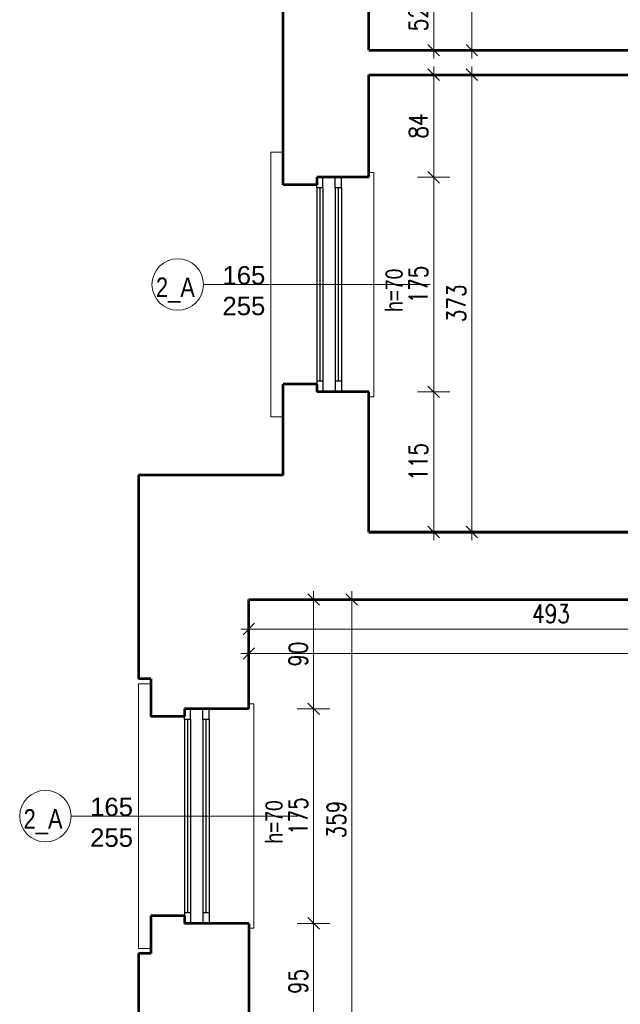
# Model space of a CAD drawing. Header units: millimetres. Extents: x 56977 to 67992, y 30187 to 42235.
# Tile 60 of 130: x 58748 to 59239, y 36909 to 37712. Entities that reach past the tile are written whole.
import ezdxf

# ---------------------------------------------------------------- set-up
doc = ezdxf.new("R2010")
doc.units = ezdxf.units.MM
doc.header["$MEASUREMENT"] = 0
doc.layers.get('0').update_dxf_attribs({"lineweight": 13})
doc.layers.get('DEFPOINTS').update_dxf_attribs({"lineweight": 13})
doc.layers.add('AI-OKNA', color=4, linetype='Continuous')
for name, color, linetype, lineweight in [('AI-OPISY', 3, 'Continuous', 13), ('AI_MURY', 40, 'Continuous', 53), ('AI_WIDOK', 8, 'Continuous', 13), ('Lines', 7, 'Continuous', 13), ('wymiary', 8, 'Continuous', 13)]:
    doc.layers.add(name, color=color, linetype=linetype, lineweight=lineweight)
doc.styles.get("Standard").update_dxf_attribs({"font": 'txt.shx'})
doc.styles.add('Style-ROMANS', font='ROMANS.shx')
doc.styles.add('WYMIAROWY-08', font='ROMANS.shx', dxfattribs={"width": 0.8})
doc.dimstyles.new('DYBY', dxfattribs={"dimscale": 100, "dimtxt": 0.15, "dimasz": 0.05, "dimexe": 0.05, "dimexo": 0.1, "dimgap": 0.05, "dimtad": 1, "dimdec": 0, "dimdsep": 46, "dimlunit": 5, "dimtxsty": 'WYMIAROWY-08', "dimblk": 'M_STRZ', "dimcen": 0.1, "dimse1": 1, "dimse2": 1, "dimclrd": 7, "dimclre": 7, "dimclrt": 1, "dimadec": 0, "dimazin": 0, "dimtfac": 1, "dimtdec": 0, "dimtmove": 2, "dimatfit": 3, "dimldrblk": 'M_STRZ', "dimfxl": 0, "dimtolj": 1, "dimarcsym": 0})

# ---------------------------------------------------------------- blocks, each defined once
blk = doc.blocks.new('M_STRZ')
for p, q in [((0, 2.66), (0, 0)), ((-1.33, 0), (1.33, 0)), ((-0.94, -0.94), (0.94, 0.94)), ((0, 0), (0, -2.66))]:
    blk.add_line(p, q)
blk = doc.blocks.new('*U526')
at = {"layer": 'DEFPOINTS', "color": 0}
for p in [(59033.54, 37738.45), (59033.54, 37687.07), (59086.4, 37687.07)]:
    blk.add_point(p, dxfattribs=at)
at = {"layer": 'wymiary', "color": 7, "lineweight": -2}
blk.add_line((59086.4, 37733.45), (59086.4, 37692.07), dxfattribs=at)
at = {"layer": 'wymiary', "color": 7, "lineweight": -2, "xscale": 5, "yscale": 5, "zscale": 5}
for p, rotation in [((59086.4, 37738.45), 90), ((59086.4, 37687.07), 270)]:
    blk.add_blockref('M_STRZ', p, dxfattribs=dict(at, rotation=rotation))
at = {"layer": 'wymiary', "color": 1, "insert": (59073.9, 37712.76), "char_height": 15, "attachment_point": 5, "rotation": 90, "style": 'WYMIAROWY-08'}
blk.add_mtext('52', dxfattribs=at)
blk = doc.blocks.new('*D2059')
at = {"layer": 'DEFPOINTS'}
for p in [(59033.54, 37738.45), (59073.9, 37723.38), (59033.54, 37687.07), (59086.4, 37687.07)]:
    blk.add_point(p, dxfattribs=at)
at = {"layer": 'wymiary', "color": 7}
blk.add_blockref('*U526', (0, 0), dxfattribs=at)
blk = doc.blocks.new('*U527')
at = {"layer": 'DEFPOINTS', "color": 0}
for p in [(59033.54, 37667.07), (59033.54, 37583.45), (59086.4, 37583.45)]:
    blk.add_point(p, dxfattribs=at)
at = {"layer": 'wymiary', "color": 7, "lineweight": -2}
blk.add_line((59086.4, 37662.07), (59086.4, 37588.45), dxfattribs=at)
at = {"layer": 'wymiary', "color": 7, "lineweight": -2, "xscale": 5, "yscale": 5, "zscale": 5}
for p, rotation in [((59086.4, 37667.07), 90), ((59086.4, 37583.45), 270)]:
    blk.add_blockref('M_STRZ', p, dxfattribs=dict(at, rotation=rotation))
at = {"layer": 'wymiary', "color": 1, "insert": (59073.9, 37625.26), "char_height": 15, "attachment_point": 5, "rotation": 90, "style": 'WYMIAROWY-08'}
blk.add_mtext('84', dxfattribs=at)
blk = doc.blocks.new('*D2060')
at = {"layer": 'DEFPOINTS'}
for p in [(59033.54, 37667.07), (59073.9, 37635.88), (59033.54, 37583.45), (59086.4, 37583.45)]:
    blk.add_point(p, dxfattribs=at)
at = {"layer": 'wymiary', "color": 7}
blk.add_blockref('*U527', (0, 0), dxfattribs=at)
blk = doc.blocks.new('*U528')
at = {"layer": 'DEFPOINTS', "color": 0}
for p in [(59033.54, 37583.45), (59033.54, 37408.45), (59086.4, 37408.45)]:
    blk.add_point(p, dxfattribs=at)
at = {"layer": 'wymiary', "color": 7, "lineweight": -2}
blk.add_line((59086.4, 37578.45), (59086.4, 37413.45), dxfattribs=at)
at = {"layer": 'wymiary', "color": 7, "lineweight": -2, "xscale": 5, "yscale": 5, "zscale": 5}
for p, rotation in [((59086.4, 37583.45), 90), ((59086.4, 37408.45), 270)]:
    blk.add_blockref('M_STRZ', p, dxfattribs=dict(at, rotation=rotation))
at = {"layer": 'wymiary', "color": 1, "insert": (59073.9, 37495.95), "char_height": 15, "attachment_point": 5, "rotation": 90, "style": 'WYMIAROWY-08'}
blk.add_mtext('175', dxfattribs=at)
blk = doc.blocks.new('*D2061')
at = {"layer": 'DEFPOINTS'}
for p in [(59033.54, 37583.45), (59073.9, 37511.43), (59033.54, 37408.45), (59086.4, 37408.45)]:
    blk.add_point(p, dxfattribs=at)
at = {"layer": 'wymiary', "color": 7}
blk.add_blockref('*U528', (0, 0), dxfattribs=at)
blk = doc.blocks.new('*U529')
at = {"layer": 'DEFPOINTS', "color": 0}
for p in [(59033.54, 37408.45), (59033.54, 37294.07), (59086.4, 37294.07)]:
    blk.add_point(p, dxfattribs=at)
at = {"layer": 'wymiary', "color": 7, "lineweight": -2}
blk.add_line((59086.4, 37403.45), (59086.4, 37299.07), dxfattribs=at)
at = {"layer": 'wymiary', "color": 7, "lineweight": -2, "xscale": 5, "yscale": 5, "zscale": 5}
for p, rotation in [((59086.4, 37408.45), 90), ((59086.4, 37294.07), 270)]:
    blk.add_blockref('M_STRZ', p, dxfattribs=dict(at, rotation=rotation))
at = {"layer": 'wymiary', "color": 1, "insert": (59073.9, 37351.26), "char_height": 15, "attachment_point": 5, "rotation": 90, "style": 'WYMIAROWY-08'}
blk.add_mtext('115', dxfattribs=at)
blk = doc.blocks.new('*D2062')
at = {"layer": 'DEFPOINTS'}
for p in [(59033.54, 37408.45), (59073.9, 37366.74), (59033.54, 37294.07), (59086.4, 37294.07)]:
    blk.add_point(p, dxfattribs=at)
at = {"layer": 'wymiary', "color": 7}
blk.add_blockref('*U529', (0, 0), dxfattribs=at)
blk = doc.blocks.new('*U530')
at = {"layer": 'DEFPOINTS', "color": 0}
for p in [(58935.54, 37239.07), (58935.54, 37149.82), (58988.4, 37149.82)]:
    blk.add_point(p, dxfattribs=at)
at = {"layer": 'wymiary', "color": 7, "lineweight": -2}
blk.add_line((58988.4, 37234.07), (58988.4, 37154.82), dxfattribs=at)
at = {"layer": 'wymiary', "color": 7, "lineweight": -2, "xscale": 5, "yscale": 5, "zscale": 5}
for p, rotation in [((58988.4, 37239.07), 90), ((58988.4, 37149.82), 270)]:
    blk.add_blockref('M_STRZ', p, dxfattribs=dict(at, rotation=rotation))
at = {"layer": 'wymiary', "color": 1, "insert": (58975.9, 37194.44), "char_height": 15, "attachment_point": 5, "rotation": 90, "style": 'WYMIAROWY-08'}
blk.add_mtext('90', dxfattribs=at)
blk = doc.blocks.new('*D2063')
at = {"layer": 'DEFPOINTS'}
for p in [(58935.54, 37239.07), (58975.9, 37205.06), (58935.54, 37149.82), (58988.4, 37149.82)]:
    blk.add_point(p, dxfattribs=at)
at = {"layer": 'wymiary', "color": 7}
blk.add_blockref('*U530', (0, 0), dxfattribs=at)
blk = doc.blocks.new('*U531')
at = {"layer": 'DEFPOINTS', "color": 0}
for p in [(58935.54, 37149.82), (58935.54, 36974.82), (58988.4, 36974.82)]:
    blk.add_point(p, dxfattribs=at)
at = {"layer": 'wymiary', "color": 7, "lineweight": -2}
blk.add_line((58988.4, 37144.82), (58988.4, 36979.82), dxfattribs=at)
at = {"layer": 'wymiary', "color": 7, "lineweight": -2, "xscale": 5, "yscale": 5, "zscale": 5}
for p, rotation in [((58988.4, 37149.82), 90), ((58988.4, 36974.82), 270)]:
    blk.add_blockref('M_STRZ', p, dxfattribs=dict(at, rotation=rotation))
at = {"layer": 'wymiary', "color": 1, "insert": (58975.9, 37062.32), "char_height": 15, "attachment_point": 5, "rotation": 90, "style": 'WYMIAROWY-08'}
blk.add_mtext('175', dxfattribs=at)
blk = doc.blocks.new('*D2064')
at = {"layer": 'DEFPOINTS'}
for p in [(58935.54, 37149.82), (58975.9, 37077.8), (58935.54, 36974.82), (58988.4, 36974.82)]:
    blk.add_point(p, dxfattribs=at)
at = {"layer": 'wymiary', "color": 7}
blk.add_blockref('*U531', (0, 0), dxfattribs=at)
blk = doc.blocks.new('*U553')
at = {"layer": 'DEFPOINTS', "color": 0}
for p in [(59033.54, 38004.07), (59033.54, 37687.07), (59117.49, 37687.07)]:
    blk.add_point(p, dxfattribs=at)
at = {"layer": 'wymiary', "color": 7, "lineweight": -2}
blk.add_line((59117.49, 37999.07), (59117.49, 37692.07), dxfattribs=at)
at = {"layer": 'wymiary', "color": 7, "lineweight": -2, "xscale": 5, "yscale": 5, "zscale": 5}
for p, rotation in [((59117.49, 38004.07), 90), ((59117.49, 37687.07), 270)]:
    blk.add_blockref('M_STRZ', p, dxfattribs=dict(at, rotation=rotation))
at = {"layer": 'wymiary', "color": 1, "insert": (59104.99, 37845.57), "char_height": 15, "attachment_point": 5, "rotation": 90, "style": 'WYMIAROWY-08'}
blk.add_mtext('317', dxfattribs=at)
blk = doc.blocks.new('*D2086')
at = {"layer": 'DEFPOINTS'}
for p in [(59033.54, 38004.07), (59104.99, 37861.9), (59033.54, 37687.07), (59117.49, 37687.07)]:
    blk.add_point(p, dxfattribs=at)
at = {"layer": 'wymiary', "color": 7}
blk.add_blockref('*U553', (0, 0), dxfattribs=at)
blk = doc.blocks.new('*U554')
at = {"layer": 'DEFPOINTS', "color": 0}
for p in [(59033.54, 37667.07), (59033.54, 37294.07), (59117.49, 37294.07)]:
    blk.add_point(p, dxfattribs=at)
at = {"layer": 'wymiary', "color": 7, "lineweight": -2}
blk.add_line((59117.49, 37662.07), (59117.49, 37299.07), dxfattribs=at)
at = {"layer": 'wymiary', "color": 7, "lineweight": -2, "xscale": 5, "yscale": 5, "zscale": 5}
for p, rotation in [((59117.49, 37667.07), 90), ((59117.49, 37294.07), 270)]:
    blk.add_blockref('M_STRZ', p, dxfattribs=dict(at, rotation=rotation))
at = {"layer": 'wymiary', "color": 1, "insert": (59104.99, 37480.57), "char_height": 15, "attachment_point": 5, "rotation": 90, "style": 'WYMIAROWY-08'}
blk.add_mtext('373', dxfattribs=at)
blk = doc.blocks.new('*D2087')
at = {"layer": 'DEFPOINTS'}
for p in [(59033.54, 37667.07), (59104.99, 37496.9), (59033.54, 37294.07), (59117.49, 37294.07)]:
    blk.add_point(p, dxfattribs=at)
at = {"layer": 'wymiary', "color": 7}
blk.add_blockref('*U554', (0, 0), dxfattribs=at)
blk = doc.blocks.new('*U1381')
at = {"layer": 'DEFPOINTS', "color": 0}
for p in [(58935.54, 36974.82), (58935.54, 36880.07), (58988.4, 36880.07)]:
    blk.add_point(p, dxfattribs=at)
at = {"layer": 'wymiary', "color": 7, "lineweight": -2}
blk.add_line((58988.4, 36969.82), (58988.4, 36885.07), dxfattribs=at)
at = {"layer": 'wymiary', "color": 7, "lineweight": -2, "xscale": 5, "yscale": 5, "zscale": 5}
for p, rotation in [((58988.4, 36974.82), 90), ((58988.4, 36880.07), 270)]:
    blk.add_blockref('M_STRZ', p, dxfattribs=dict(at, rotation=rotation))
at = {"layer": 'wymiary', "color": 1, "insert": (58975.9, 36927.44), "char_height": 15, "attachment_point": 5, "rotation": 90, "style": 'WYMIAROWY-08'}
blk.add_mtext('95', dxfattribs=at)
blk = doc.blocks.new('*D2912')
at = {"layer": 'DEFPOINTS'}
for p in [(58935.54, 36974.82), (58975.9, 36938.06), (58935.54, 36880.07), (58988.4, 36880.07)]:
    blk.add_point(p, dxfattribs=at)
at = {"layer": 'wymiary', "color": 7}
blk.add_blockref('*U1381', (0, 0), dxfattribs=at)
blk = doc.blocks.new('*U1382')
at = {"layer": 'DEFPOINTS', "color": 0}
for p in [(58935.54, 37239.07), (58935.54, 36880.07), (59019.49, 36880.07)]:
    blk.add_point(p, dxfattribs=at)
at = {"layer": 'wymiary', "color": 7, "lineweight": -2}
blk.add_line((59019.49, 37234.07), (59019.49, 36885.07), dxfattribs=at)
at = {"layer": 'wymiary', "color": 7, "lineweight": -2, "xscale": 5, "yscale": 5, "zscale": 5}
for p, rotation in [((59019.49, 37239.07), 90), ((59019.49, 36880.07), 270)]:
    blk.add_blockref('M_STRZ', p, dxfattribs=dict(at, rotation=rotation))
at = {"layer": 'wymiary', "color": 1, "insert": (59006.99, 37059.57), "char_height": 15, "attachment_point": 5, "rotation": 90, "style": 'WYMIAROWY-08'}
blk.add_mtext('359', dxfattribs=at)
blk = doc.blocks.new('*D2913')
at = {"layer": 'DEFPOINTS'}
for p in [(58935.54, 37239.07), (59006.99, 37075.9), (58935.54, 36880.07), (59019.49, 36880.07)]:
    blk.add_point(p, dxfattribs=at)
at = {"layer": 'wymiary', "color": 7}
blk.add_blockref('*U1382', (0, 0), dxfattribs=at)
blk = doc.blocks.new('*U1387')
at = {"layer": 'DEFPOINTS', "color": 0}
for p in [(58935.54, 37239.07), (59618.64, 37239.07), (59618.64, 37194.96)]:
    blk.add_point(p, dxfattribs=at)
at = {"layer": 'wymiary', "color": 7, "lineweight": -2}
blk.add_line((58940.54, 37194.96), (59613.64, 37194.96), dxfattribs=at)
at = {"layer": 'wymiary', "color": 7, "lineweight": -2, "xscale": 5, "yscale": 5, "zscale": 5, "rotation": 180}
blk.add_blockref('M_STRZ', (58935.54, 37194.96), dxfattribs=at)
at = {"layer": 'wymiary', "color": 7, "lineweight": -2, "xscale": 5, "yscale": 5, "zscale": 5}
blk.add_blockref('M_STRZ', (59618.64, 37194.96), dxfattribs=at)
at = {"layer": 'wymiary', "color": 1, "insert": (59277.09, 37207.46), "char_height": 15, "attachment_point": 5, "style": 'WYMIAROWY-08'}
blk.add_mtext('683', dxfattribs=at)
blk = doc.blocks.new('*D2918')
at = {"layer": 'DEFPOINTS'}
for p in [(58935.54, 37239.07), (59618.64, 37239.07), (59618.64, 37194.96), (59261.04, 37182.46)]:
    blk.add_point(p, dxfattribs=at)
at = {"layer": 'wymiary', "color": 7}
blk.add_blockref('*U1387', (0, 0), dxfattribs=at)
blk = doc.blocks.new('*U1389')
at = {"layer": 'DEFPOINTS', "color": 0}
for p in [(58935.54, 37239.07), (59428.64, 37239.07), (59428.64, 37214.96)]:
    blk.add_point(p, dxfattribs=at)
at = {"layer": 'wymiary', "color": 7, "lineweight": -2}
blk.add_line((58940.54, 37214.96), (59423.64, 37214.96), dxfattribs=at)
at = {"layer": 'wymiary', "color": 7, "lineweight": -2, "xscale": 5, "yscale": 5, "zscale": 5, "rotation": 180}
blk.add_blockref('M_STRZ', (58935.54, 37214.96), dxfattribs=at)
at = {"layer": 'wymiary', "color": 7, "lineweight": -2, "xscale": 5, "yscale": 5, "zscale": 5}
blk.add_blockref('M_STRZ', (59428.64, 37214.96), dxfattribs=at)
at = {"layer": 'wymiary', "color": 1, "insert": (59182.09, 37227.46), "char_height": 15, "attachment_point": 5, "style": 'WYMIAROWY-08'}
blk.add_mtext('493', dxfattribs=at)
blk = doc.blocks.new('*D2920')
at = {"layer": 'DEFPOINTS'}
for p in [(58935.54, 37239.07), (59428.64, 37239.07), (59428.64, 37214.96), (59165.75, 37202.46)]:
    blk.add_point(p, dxfattribs=at)
at = {"layer": 'wymiary', "color": 7}
blk.add_blockref('*U1389', (0, 0), dxfattribs=at)

msp = doc.modelspace()

# ---------------------------------------------------------------- linework, layer by layer
at = {"layer": 'AI-OKNA'}
for p, q in [((58996.04, 37574.7), (58996.04, 37583.45)), ((59006.04, 37574.7), (59006.04, 37583.45)), ((59011.04, 37574.7), (59011.04, 37583.45)), ((58991.04, 37574.7), (58991.04, 37577.2)), ((58996.04, 37574.7), (58991.04, 37574.7)), ((58991.04, 37574.7), (58991.04, 37417.2)), ((58993.54, 37574.7), (58993.54, 37417.2)), ((58996.04, 37574.7), (58996.04, 37417.2)), ((59011.04, 37574.7), (59006.04, 37574.7)), ((59006.04, 37574.7), (59006.04, 37417.2)), ((59008.54, 37574.7), (59008.54, 37417.2)), ((59011.04, 37574.7), (59011.04, 37417.2)), ((58996.04, 37417.2), (58991.04, 37417.2)), ((58991.04, 37417.2), (58991.04, 37414.7)), ((58996.04, 37417.2), (58996.04, 37408.45)), ((59006.04, 37417.2), (59006.04, 37408.45)), ((59011.04, 37417.2), (59006.04, 37417.2)), ((59011.04, 37417.2), (59011.04, 37408.45)), ((58888.04, 37141.07), (58888.04, 37149.82)), ((58888.04, 37141.07), (58888.04, 37149.82)), ((58898.04, 37141.07), (58898.04, 37149.82)), ((58898.04, 37141.07), (58898.04, 37149.82)), ((58903.04, 37141.07), (58903.04, 37149.82)), ((58903.04, 37141.07), (58903.04, 37149.82)), ((58883.04, 37141.07), (58883.04, 37143.57)), ((58883.04, 37141.07), (58883.04, 37143.57)), ((58888.04, 37141.07), (58883.04, 37141.07)), ((58883.04, 37141.07), (58883.04, 36983.57)), ((58888.04, 37141.07), (58883.04, 37141.07)), ((58883.04, 37141.07), (58883.04, 36983.57)), ((58885.54, 37141.07), (58885.54, 36983.57)), ((58885.54, 37141.07), (58885.54, 36983.57)), ((58888.04, 37141.07), (58888.04, 36983.57)), ((58888.04, 37141.07), (58888.04, 36983.57)), ((58903.04, 37141.07), (58898.04, 37141.07)), ((58898.04, 37141.07), (58898.04, 36983.57)), ((58903.04, 37141.07), (58898.04, 37141.07)), ((58898.04, 37141.07), (58898.04, 36983.57)), ((58900.54, 37141.07), (58900.54, 36983.57)), ((58900.54, 37141.07), (58900.54, 36983.57)), ((58903.04, 37141.07), (58903.04, 36983.57)), ((58903.04, 37141.07), (58903.04, 36983.57)), ((58888.04, 36983.57), (58883.04, 36983.57)), ((58883.04, 36983.57), (58883.04, 36981.07)), ((58888.04, 36983.57), (58883.04, 36983.57)), ((58883.04, 36983.57), (58883.04, 36981.07)), ((58888.04, 36983.57), (58888.04, 36974.82)), ((58888.04, 36983.57), (58888.04, 36974.82)), ((58898.04, 36983.57), (58898.04, 36974.82)), ((58903.04, 36983.57), (58898.04, 36983.57)), ((58898.04, 36983.57), (58898.04, 36974.82)), ((58903.04, 36983.57), (58898.04, 36983.57)), ((58903.04, 36983.57), (58903.04, 36974.82)), ((58903.04, 36983.57), (58903.04, 36974.82))]:
    msp.add_line(p, q, dxfattribs=at)
at = {"layer": 'AI-OPISY'}
for p, q in [((58898.49, 37495.95), (59083.58, 37495.95)), ((58790.49, 37062.32), (58975.58, 37062.32)), ((58790.49, 37062.32), (58975.58, 37062.32))]:
    msp.add_line(p, q, dxfattribs=at)
for centre in [(58877.49, 37495.95), (58769.49, 37062.32)]:
    msp.add_circle(centre, 21, dxfattribs=at)
at = {"layer": 'AI_MURY'}
for p, q in [((58963.54, 37577.2), (58963.54, 37744.7)), ((59033.54, 37687.07), (59033.54, 37738.45)), ((59033.54, 37687.07), (59428.64, 37687.07)), ((59033.54, 37583.45), (59033.54, 37667.07)), ((59033.54, 37667.07), (59428.64, 37667.07)), ((59033.54, 37583.45), (58991.04, 37583.45)), ((58991.04, 37583.45), (58991.04, 37577.2)), ((58991.04, 37577.2), (58963.54, 37577.2)), ((58991.04, 37414.7), (58963.54, 37414.7)), ((58963.54, 37340.58), (58963.54, 37414.7)), ((58991.04, 37414.7), (58991.04, 37408.45)), ((59033.54, 37408.45), (58991.04, 37408.45)), ((59033.54, 37294.07), (59033.54, 37408.45)), ((58845.54, 37340.58), (58845.54, 37174.32)), ((58963.54, 37340.58), (58845.54, 37340.58)), ((59428.64, 37294.07), (59033.54, 37294.07)), ((59033.54, 37294.07), (59428.64, 37294.07)), ((59033.54, 37294.07), (59428.64, 37294.07)), ((58935.54, 37239.07), (59428.64, 37239.07)), ((58935.54, 37149.82), (58935.54, 37239.07)), ((58855.54, 37174.32), (58845.54, 37174.32)), ((58855.54, 37174.32), (58855.54, 37143.57)), ((58935.54, 37149.82), (58883.04, 37149.82)), ((58883.04, 37149.82), (58883.04, 37143.57)), ((58935.54, 37149.82), (58883.04, 37149.82)), ((58883.04, 37149.82), (58883.04, 37143.57)), ((58883.04, 37143.57), (58855.54, 37143.57)), ((58883.04, 37143.57), (58855.54, 37143.57)), ((58883.04, 36981.07), (58855.54, 36981.07)), ((58855.54, 36981.07), (58855.54, 36950.32)), ((58883.04, 36981.07), (58855.54, 36981.07)), ((58883.04, 36981.07), (58883.04, 36974.82)), ((58883.04, 36981.07), (58883.04, 36974.82)), ((58935.54, 36974.82), (58883.04, 36974.82)), ((58935.54, 36974.82), (58883.04, 36974.82)), ((58935.54, 36974.82), (58935.54, 36880.07)), ((58845.54, 36950.32), (58845.54, 36804.32)), ((58855.54, 36950.32), (58845.54, 36950.32))]:
    msp.add_line(p, q, dxfattribs=at)
at = {"layer": 'AI_WIDOK', "color": 251, "linetype": 'Continuous'}
for p, q in [((58953.54, 37603.84), (58953.54, 37388.06)), ((58953.54, 37603.84), (58963.54, 37603.84)), ((59033.54, 37587.45), (59037.54, 37587.45)), ((59037.54, 37587.45), (59037.54, 37404.45)), ((59033.54, 37404.45), (59037.54, 37404.45)), ((58953.54, 37388.06), (58963.54, 37388.06))]:
    msp.add_line(p, q, dxfattribs=at)
at = {"layer": 'Lines', "color": 251, "linetype": 'Continuous'}
for p, q in [((58845.54, 37170.21), (58845.54, 36954.43)), ((58845.54, 37170.21), (58855.54, 37170.21)), ((58845.54, 37170.21), (58845.54, 36954.43)), ((58845.54, 37170.21), (58855.54, 37170.21)), ((58935.54, 37153.82), (58939.54, 37153.82)), ((58935.54, 37153.82), (58939.54, 37153.82)), ((58939.54, 37153.82), (58939.54, 36970.82)), ((58939.54, 37153.82), (58939.54, 36970.82)), ((58935.54, 36970.82), (58939.54, 36970.82)), ((58935.54, 36970.82), (58939.54, 36970.82)), ((58845.54, 36954.43), (58855.54, 36954.43)), ((58845.54, 36954.43), (58855.54, 36954.43))]:
    msp.add_line(p, q, dxfattribs=at)

# ---------------------------------------------------------------- texts
at = {"layer": 'AI-OPISY', "char_height": 14, "attachment_point": 7, "rotation": 90, "line_spacing_factor": 0.722892, "style": 'WYMIAROWY-08'}
for insert in [(59061.28, 37473.64), (58963.28, 37040)]:
    msp.add_mtext('\\fArial|b0|i0|c238|p39;h=70', dxfattribs=dict(at, insert=insert))
at = {"layer": 'AI-OPISY', "char_height": 15, "width": 45.2902, "attachment_point": 8}
for insert in [(58931.49, 37470.74), (58823.49, 37037.11)]:
    msp.add_mtext('\\fArial|b0|i0|c238|p39;165\\P255', dxfattribs=dict(at, insert=insert))
at = {"layer": 'AI-OPISY', "char_height": 16, "width": 20.64, "attachment_point": 7, "style": 'WYMIAROWY-08'}
for insert in [(58859.69, 37481.06), (58751.69, 37047.43)]:
    msp.add_mtext('\\fArial|b0|i0|c238|p39;2_A', dxfattribs=dict(at, insert=insert))

# ---------------------------------------------------------------- dimensions: what is measured, and where the dimension line sits
at = {"layer": 'wymiary', "color": 7}
for base, p1, p2, picture, middle in [((59117.49, 37687.07), (59033.54, 38004.07), (59033.54, 37687.07), '*D2086', (59104.99, 37861.9)), ((59086.4, 37687.07), (59033.54, 37738.45), (59033.54, 37687.07), '*D2059', (59073.9, 37723.38)), ((59086.4, 37583.45), (59033.54, 37667.07), (59033.54, 37583.45), '*D2060', (59073.9, 37635.88)), ((59117.49, 37294.07), (59033.54, 37667.07), (59033.54, 37294.07), '*D2087', (59104.99, 37496.9)), ((59086.4, 37408.45), (59033.54, 37583.45), (59033.54, 37408.45), '*D2061', (59073.9, 37511.43)), ((59086.4, 37294.07), (59033.54, 37408.45), (59033.54, 37294.07), '*D2062', (59073.9, 37366.74)), ((58988.4, 37149.82), (58935.54, 37239.07), (58935.54, 37149.82), '*D2063', (58975.9, 37205.06)), ((59019.49, 36880.07), (58935.54, 37239.07), (58935.54, 36880.07), '*D2913', (59006.99, 37075.9)), ((58988.4, 36974.82), (58935.54, 37149.82), (58935.54, 36974.82), '*D2064', (58975.9, 37077.8)), ((58988.4, 36880.07), (58935.54, 36974.82), (58935.54, 36880.07), '*D2912', (58975.9, 36938.06))]:
    dim = msp.add_linear_dim(base=base, p1=p1, p2=p2, angle=270, dimstyle='DYBY', override={"dimtad": 0, "dimtxsty": 'Style-ROMANS', "dimcen": 0.001, "dimclrd": 0, "dimclre": 0}, dxfattribs=at)
    dim.commit()
    dim.dimension.update_dxf_attribs({"geometry": picture, "text_midpoint": middle, "dimtype": 128})
for base, p2, picture, middle in [((59618.64, 37194.96), (59618.64, 37239.07), '*D2918', (59261.04, 37182.46)), ((59428.64, 37214.96), (59428.64, 37239.07), '*D2920', (59165.75, 37202.46))]:
    dim = msp.add_linear_dim(base=base, p1=(58935.54, 37239.07), p2=p2, dimstyle='DYBY', override={"dimtad": 0, "dimtxsty": 'Style-ROMANS', "dimcen": 0.001, "dimclrd": 0, "dimclre": 0}, dxfattribs=at)
    dim.commit()
    dim.dimension.update_dxf_attribs({"geometry": picture, "text_midpoint": middle, "dimtype": 128})

doc.saveas('drawing.dxf')
